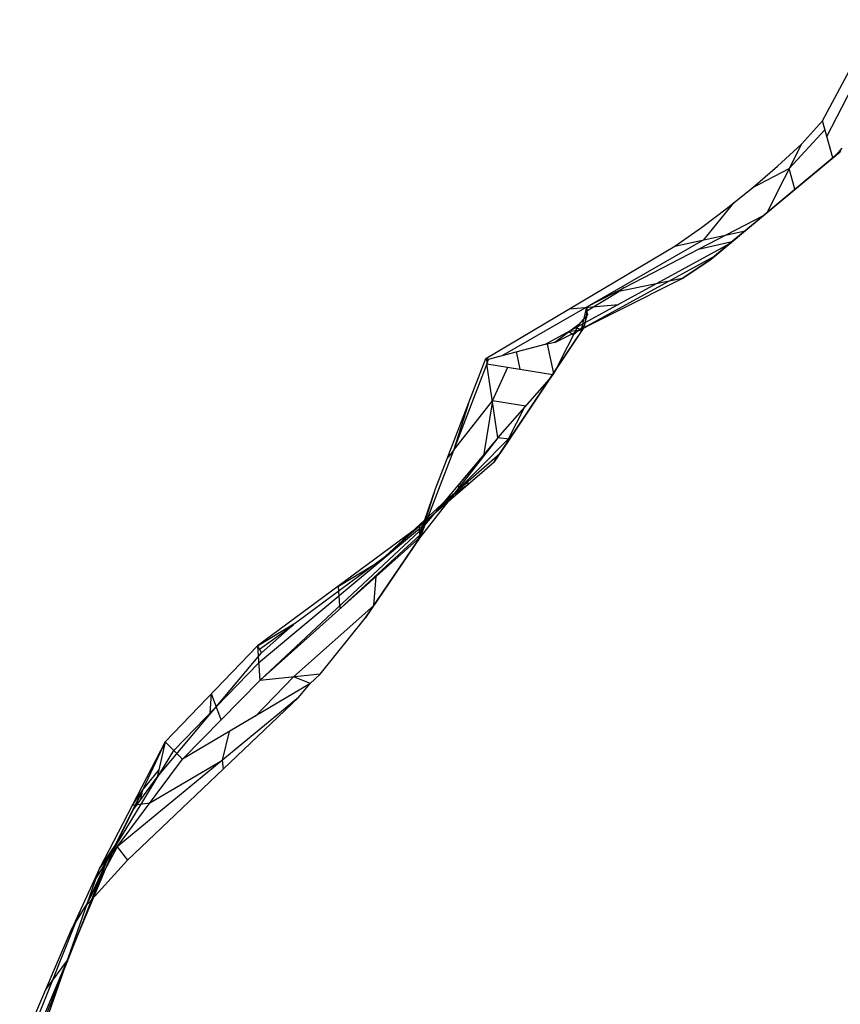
# Model space of a CAD drawing. Header units: millimetres. Extents: x -260 to 262, y -307 to 260.
# Tile 9 of 15: x -233 to -160, y 117 to 204. Entities that reach past the tile are written whole.
import ezdxf

# ---------------------------------------------------------------- set-up
doc = ezdxf.new("R2010")
doc.units = ezdxf.units.MM
doc.layers.add('Mineral Sculptural Table - Ferm Living', color=7, linetype='Continuous', true_color=0x000000)

msp = doc.modelspace()

# ---------------------------------------------------------------- linework, layer by layer
at = {"layer": 'Mineral Sculptural Table - Ferm Living'}
for p, q in [((-161.284, 193.307, 478.491), (-155.953, 203.646, 476.696)), ((-161.667, 194.688, 470), (-159.032, 199.58, 470)), ((-163.526, 192.617, 470), (-161.667, 194.688, 470)), ((-160.762, 191.422, 490.079), (-161.667, 194.688, 470)), ((-164.608, 190.481, 474.371), (-161.451, 193.909, 474.786)), ((-163.526, 192.617, 470), (-166.594, 186.561, 482.392)), ((-165.655, 190.68, 470), (-163.526, 192.617, 470)), ((-171.433, 182.527, 492.784), (-160.111, 191.965, 492.784)), ((-160.026, 192.036, 493.139), (-160.762, 191.422, 490.079)), ((-160.433, 191.696, 500), (-159.926, 192.279, 500)), ((-160.433, 191.696, 500), (-160.062, 192.006, 498.688)), ((-166.877, 186.325, 500), (-160.433, 191.696, 500)), ((-160.762, 191.422, 490.079), (-166.594, 186.561, 482.392)), ((-167.898, 188.763, 469.999), (-164.608, 190.481, 474.371)), ((-167.841, 188.808, 470), (-165.655, 190.68, 470)), ((-164.098, 188.641, 485.681), (-164.608, 190.481, 474.371)), ((-170.083, 187.003, 470), (-167.841, 188.808, 470)), ((-169.504, 187.458, 470.001), (-172.184, 184.157, 475.138)), ((-165.394, 187.561, 483.973), (-165.394, 187.561, 500)), ((-172.377, 185.266, 470), (-170.083, 187.003, 470)), ((-166.594, 186.561, 482.392), (-168.507, 184.966, 482.579)), ((-179.973, 179.544, 500), (-166.877, 186.325, 500)), ((-171.527, 182.449, 493.477), (-166.877, 186.325, 500)), ((-174.724, 183.599, 470), (-172.377, 185.266, 470)), ((-174.724, 183.599, 470), (-168.507, 184.966, 482.579)), ((-168.507, 184.966, 482.579), (-169.91, 183.797, 485.312)), ((-189.959, 173.954, 475.659), (-172.184, 184.157, 475.138)), ((-169.699, 183.973, 495.998), (-172.628, 183.311, 500)), ((-191.45, 173.652, 470), (-174.724, 183.599, 470)), ((-186.25, 174.89, 486.642), (-169.91, 183.797, 485.312)), ((-169.91, 183.797, 485.312), (-171.638, 182.356, 489.461)), ((-171.255, 182.676, 488.54), (-183.119, 176.209, 489.506)), ((-171.527, 182.449, 493.477), (-174.071, 180.753, 491.888)), ((-174.071, 180.753, 491.888), (-171.638, 182.356, 489.461)), ((-171.638, 182.356, 489.461), (-171.582, 182.403, 489.722)), ((-171.582, 182.403, 489.722), (-171.532, 182.445, 489.985)), ((-171.532, 182.445, 489.985), (-171.489, 182.48, 490.25)), ((-171.485, 182.484, 493.212), (-171.527, 182.449, 493.477)), ((-171.489, 182.48, 490.25), (-171.454, 182.51, 490.517)), ((-171.45, 182.513, 492.945), (-171.485, 182.484, 493.212)), ((-171.454, 182.51, 490.517), (-171.425, 182.534, 490.785)), ((-171.422, 182.536, 492.677), (-171.45, 182.513, 492.945)), ((-171.425, 182.534, 490.785), (-171.403, 182.552, 491.054)), ((-171.401, 182.554, 492.407), (-171.422, 182.536, 492.677)), ((-171.403, 182.552, 491.054), (-171.389, 182.564, 491.325)), ((-171.388, 182.565, 492.137), (-171.401, 182.554, 492.407)), ((-171.389, 182.564, 491.325), (-171.381, 182.571, 491.595)), ((-171.381, 182.571, 491.866), (-171.388, 182.565, 492.137)), ((-171.381, 182.571, 491.595), (-171.381, 182.571, 491.866)), ((-185.345, 175.091, 488.92), (-174.071, 180.753, 491.888)), ((-174.071, 180.753, 491.888), (-179.973, 179.544, 500)), ((-182.536, 178.232, 500), (-179.973, 179.544, 500)), ((-182.527, 177.87, 498.17), (-179.703, 179.599, 499.629)), ((-179.205, 179.933, 500), (-179.703, 179.599, 499.629)), ((-184.038, 178.058, 470), (-179.715, 178.452, 486.11)), ((-183.062, 175.969, 500), (-182.536, 178.232, 500)), ((-182.527, 177.867, 498.149), (-182.742, 176.623, 497.039)), ((-182.536, 178.232, 500), (-182.535, 177.98, 498.753)), ((-182.535, 177.98, 498.753), (-182.511, 177.752, 497.502)), ((-182.464, 177.549, 496.247), (-183.234, 176.677, 493.251)), ((-182.837, 176.306, 497.31), (-182.464, 177.549, 496.247)), ((-182.511, 177.752, 497.502), (-182.464, 177.549, 496.247)), ((-183.234, 176.677, 493.251), (-185.345, 175.091, 488.92)), ((-185.2, 172.769, 490.751), (-183.234, 176.677, 493.251)), ((-182.837, 176.306, 497.31), (-185.2, 172.769, 490.751)), ((-183.719, 175.712, 492.634), (-184.074, 176.023, 491.54)), ((-184.004, 176.076, 491.683), (-183.119, 176.209, 489.506)), ((-183.719, 175.712, 492.634), (-182.742, 176.623, 497.039)), ((-183.119, 176.209, 489.506), (-183.476, 176.402, 486.416)), ((-183.062, 175.969, 500), (-182.837, 176.306, 497.31)), ((-182.742, 176.623, 497.039), (-182.893, 176.222, 497.155)), ((-190.59, 164.701, 496.058), (-183.288, 175.631, 496.058)), ((-190.226, 165.246, 500), (-183.062, 175.969, 500)), ((-186.25, 174.89, 486.642), (-191.253, 173.585, 471.847)), ((-186.048, 174.922, 487.249), (-186.25, 174.89, 486.642)), ((-185.345, 175.091, 488.92), (-186.048, 174.922, 487.249)), ((-186.048, 174.922, 487.249), (-185.486, 172.342, 490.3)), ((-195.904, 162.134, 470), (-191.45, 173.652, 470)), ((-191.416, 173.65, 470.224), (-191.45, 173.652, 470)), ((-191.287, 173.574, 471.763), (-191.416, 173.65, 470.224)), ((-191.416, 173.65, 470.224), (-191.361, 173.202, 471.708)), ((-191.253, 173.585, 471.847), (-191.361, 173.202, 471.708)), ((-191.287, 173.574, 471.763), (-191.361, 173.202, 471.708)), ((-191.253, 173.585, 471.847), (-191.287, 173.574, 471.763)), ((-188.413, 172.723, 481.062), (-188.751, 174.276, 479.226)), ((-191.361, 173.202, 471.708), (-197.27, 157.85, 471.89)), ((-190.41, 166.645, 484.068), (-191.361, 173.202, 471.708)), ((-191.361, 173.202, 471.708), (-185.542, 172.257, 490.168)), ((-190.886, 169.924, 477.888), (-189.503, 172.9, 477.604)), ((-185.2, 172.769, 490.751), (-185.486, 172.342, 490.3)), ((-190.41, 166.645, 484.068), (-185.819, 171.842, 489.96)), ((-185.819, 171.842, 489.96), (-189.368, 166.53, 491.24)), ((-185.542, 172.257, 490.168), (-185.819, 171.842, 489.96)), ((-185.486, 172.342, 490.3), (-185.542, 172.257, 490.168)), ((-194.316, 165.526, 471.799), (-190.886, 169.924, 477.888)), ((-190.886, 169.924, 477.888), (-191.66, 165.043, 481.849)), ((-187.937, 169.445, 487.242), (-190.886, 169.924, 477.888)), ((-186.777, 170.409, 490.306), (-186.777, 170.409, 500)), ((-193.016, 169.604, 470), (-194.316, 165.526, 471.799)), ((-189.449, 166.539, 490.689), (-188.033, 169.336, 487.119)), ((-197.33, 158.594, 489.246), (-189.449, 166.539, 490.689)), ((-190.41, 166.645, 484.068), (-197.323, 158.378, 483.284)), ((-190.41, 166.645, 484.068), (-197.27, 157.85, 471.89)), ((-189.368, 166.53, 491.24), (-190.41, 166.645, 484.068)), ((-189.368, 166.53, 491.24), (-189.582, 166.211, 491.894)), ((-189.096, 166.938, 491.142), (-189.449, 166.539, 490.689)), ((-190.721, 166.247, 483.517), (-193.866, 162.512, 483.676)), ((-189.971, 165.629, 493.239), (-190.146, 165.366, 493.929)), ((-189.782, 165.911, 492.561), (-189.971, 165.629, 493.239)), ((-189.582, 166.211, 491.894), (-189.782, 165.911, 492.561)), ((-195.345, 160.773, 500), (-190.226, 165.246, 500)), ((-194.316, 165.526, 471.799), (-194.835, 164.898, 470)), ((-190.717, 164.512, 496.781), (-190.226, 165.246, 500)), ((-190.594, 164.696, 496.055), (-190.717, 164.512, 496.781)), ((-190.458, 164.899, 495.338), (-190.594, 164.696, 496.055)), ((-190.309, 165.123, 494.629), (-190.458, 164.899, 495.338)), ((-190.146, 165.366, 493.929), (-190.309, 165.123, 494.629)), ((-197.338, 158.81, 495.208), (-190.717, 164.512, 496.781)), ((-197.507, 157.489, 470), (-195.904, 162.134, 470)), ((-197.27, 157.85, 471.89), (-195.904, 162.134, 470)), ((-194.761, 161.293, 500), (-192.912, 162.621, 496.259)), ((-192.912, 162.621, 496.259), (-193.866, 162.512, 483.676)), ((-193.84, 162.247, 477.979), (-193.866, 162.512, 483.676)), ((-200.35, 156.173, 500), (-195.345, 160.773, 500)), ((-197.338, 158.81, 495.208), (-211.67, 148.242, 494.23)), ((-197.33, 158.594, 489.246), (-211.573, 146.707, 487.463)), ((-200.35, 156.173, 500), (-197.338, 158.81, 495.208)), ((-197.323, 158.378, 483.284), (-197.338, 158.81, 495.208)), ((-211.476, 145.172, 480.697), (-197.323, 158.378, 483.284)), ((-211.476, 145.172, 480.697), (-197.27, 157.85, 471.89)), ((-204.373, 151.511, 476.294), (-197.289, 158.041, 476.023)), ((-197.27, 157.85, 471.89), (-202.148, 150.681, 470)), ((-197.507, 157.489, 470), (-197.27, 157.85, 471.89)), ((-197.309, 158.062, 470), (-197.491, 157.513, 470.128)), ((-197.27, 157.85, 471.89), (-197.323, 158.378, 483.284)), ((-202.148, 150.681, 470), (-197.507, 157.489, 470)), ((-208.304, 150.264, 500), (-200.35, 156.173, 500)), ((-204.504, 153.526, 494.719), (-201.423, 155.376, 500)), ((-201.376, 151.815, 470.299), (-201.17, 154.369, 474.308)), ((-204.399, 151.775, 481.99), (-204.504, 153.526, 494.719)), ((-208.479, 145.476, 474.702), (-201.376, 151.815, 470.299)), ((-204.399, 151.775, 481.99), (-204.373, 151.511, 476.294)), ((-201.376, 151.815, 470.299), (-201.414, 151.758, 470)), ((-211.67, 148.242, 494.23), (-208.304, 150.264, 500)), ((-211.493, 147.928, 497.172), (-208.493, 150.099, 500)), ((-211.324, 147.625, 500), (-208.304, 150.264, 500)), ((-206.129, 145.715, 470), (-202.148, 150.681, 470)), ((-211.67, 148.242, 494.23), (-219.834, 139.726, 491.824)), ((-211.67, 148.242, 494.23), (-211.476, 145.172, 480.697)), ((-211.67, 148.242, 494.23), (-211.324, 147.625, 500)), ((-220.546, 136.623, 500), (-211.324, 147.625, 500)), ((-211.573, 146.707, 487.463), (-219.069, 138.963, 485.605)), ((-206.129, 145.715, 470), (-211.476, 145.172, 480.697)), ((-207.035, 144.863, 470), (-206.129, 145.715, 470)), ((-218.305, 138.201, 479.385), (-211.476, 145.172, 480.697)), ((-207.035, 144.863, 470), (-218.305, 138.201, 479.385)), ((-211.894, 141.991, 474.046), (-208.479, 145.476, 474.702)), ((-206.991, 144.904, 470), (-208.479, 145.476, 474.702)), ((-208.051, 143.663, 470), (-207.035, 144.863, 470)), ((-215.854, 142.275, 500), (-215.752, 143.984, 493.027)), ((-214.89, 141.686, 480.041), (-215.752, 143.984, 493.027)), ((-208.051, 143.663, 470), (-224.084, 130.446, 478.066)), ((-223.178, 129.251, 470), (-208.051, 143.663, 470)), ((-214.784, 138.113, 473.387), (-214.162, 140.65, 475.935)), ((-219.834, 139.726, 491.824), (-225.647, 128.515, 487.594)), ((-219.834, 139.726, 491.824), (-222.638, 133.762, 500)), ((-219.834, 139.726, 491.824), (-220.546, 136.623, 500)), ((-219.834, 139.726, 491.824), (-218.305, 138.201, 479.385)), ((-224.866, 129.481, 482.83), (-219.069, 138.963, 485.605)), ((-224.084, 130.446, 478.066), (-218.305, 138.201, 479.385)), ((-221.194, 134.323, 478.725), (-214.784, 138.113, 473.387)), ((-214.694, 137.312, 470.001), (-214.784, 138.113, 473.387)), ((-221.829, 135.481, 497.643), (-220.409, 137.22, 498.426)), ((-222.638, 133.762, 500), (-220.546, 136.623, 500)), ((-221.829, 135.481, 497.643), (-224.36, 130.437, 498.798)), ((-222.741, 134.121, 489.709), (-221.829, 135.481, 497.643)), ((-222.034, 134.587, 500), (-221.829, 135.481, 497.643)), ((-222.741, 134.121, 489.709), (-221.194, 134.323, 478.725)), ((-224.222, 130.643, 500), (-222.638, 133.762, 500)), ((-224.735, 129.876, 495.527), (-231.488, 112.735, 494.758)), ((-230.709, 115.156, 500), (-224.222, 130.643, 500)), ((-224.084, 130.446, 478.066), (-226.929, 125.133, 470)), ((-225.647, 128.515, 487.594), (-224.222, 130.643, 500)), ((-225.647, 128.515, 487.594), (-224.084, 130.446, 478.066)), ((-224.084, 130.446, 478.066), (-223.178, 129.251, 470)), ((-226.929, 125.133, 470), (-223.178, 129.251, 470)), ((-226.517, 125.902, 471.169), (-224.866, 129.481, 482.83)), ((-224.866, 129.481, 482.83), (-226.201, 127.316, 483.683)), ((-231.329, 112.355, 488.209), (-225.647, 128.515, 487.594)), ((-225.647, 128.515, 487.594), (-228.138, 123.117, 470)), ((-227.298, 124.937, 475.932), (-232.307, 112.417, 475.451)), ((-228.138, 123.117, 470), (-226.929, 125.133, 470)), ((-226.815, 125.258, 470), (-226.901, 125.185, 470.079)), ((-232.725, 112.443, 470), (-228.138, 123.117, 470)), ((-228.488, 120.435, 487.901), (-227.86, 121.889, 500)), ((-228.488, 120.435, 487.901), (-230.415, 117.858, 470))]:
    msp.add_line(p, q, dxfattribs=at)

doc.saveas('drawing.dxf')
